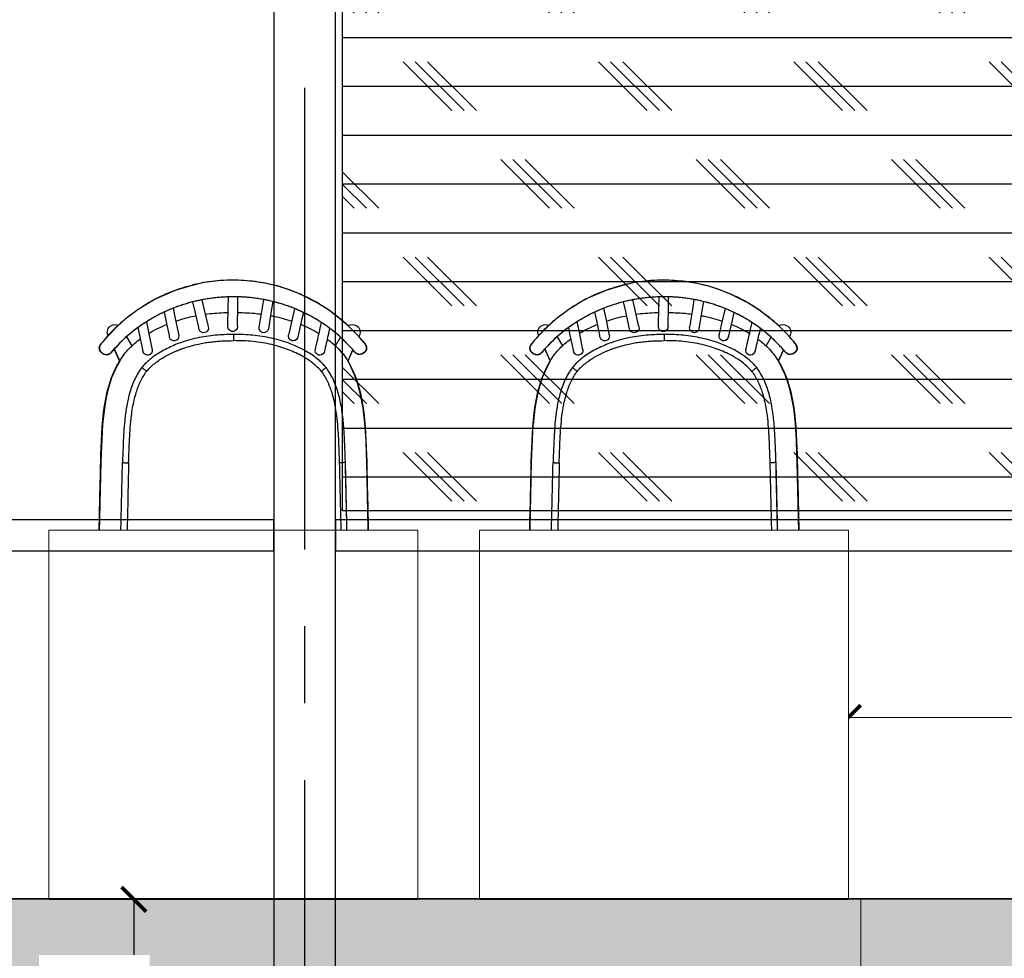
# Model space of a CAD drawing. Header units: inches. Extents: x -1008743 to -388065, y -1380311 to -642022.
# Tile 51 of 85: x -525445 to -523845, y -671836 to -670310. Entities that reach past the tile are written whole.
import ezdxf
from ezdxf.xclip import XClip

# ---------------------------------------------------------------- set-up
doc = ezdxf.new("R2010")
doc.units = ezdxf.units.IN
doc.header["$LTSCALE"] = 1000
doc.header["$MEASUREMENT"] = 0
doc.header["$XCLIPFRAME"] = 0
doc.header["$PDMODE"] = 35
for name, pattern in [('CENTER2', [1.125, 0.75, -0.125, 0.125, -0.125]), ('General Arrangement Plan$0$( Hidden )', [0.375, 0.25, -0.125]), ('HIDDEN', [0.375, 0.25, -0.125])]:
    doc.linetypes.add(name, pattern=pattern)
for name, color, linetype in [('A-ANNO-DIMS-30', 7, 'Continuous'), ('Elevation hatch', 7, 'Continuous'), ('General Arrangement Plan$1$Furniture', 7, 'Continuous'), ('IFF-35 HEAVY', 100, 'Continuous'), ('M-HVAC-INSULATION', 7, 'Continuous')]:
    doc.layers.add(name, color=color, linetype=linetype)
doc.layers.add('General Arrangement Plan$0$DIM', color=7, linetype='Continuous', lineweight=13)
doc.layers.add('General Arrangement Plan$1$0 Existing_ Walls_Pen_No__1', color=7, linetype='Continuous', lineweight=13)
doc.layers.add('General Arrangement Plan$1$A - Furniture', color=7, linetype='Continuous', lineweight=5, true_color=0x0066cc)
doc.styles.add('General Arrangement Plan$1$Standard', font='ARIALN.TTF')
doc.styles.get("Standard").update_dxf_attribs({"font": 'txt.shx'})
doc.dimstyles.new('General Arrangement Plan$1$TFS-Dim', dxfattribs={"dimtxt": 120, "dimasz": 40, "dimexe": 25, "dimexo": 25, "dimgap": 4.5, "dimtad": 1, "dimdec": 0, "dimzin": 0, "dimdsep": 46, "dimtxsty": 'General Arrangement Plan$1$Standard', "dimblk": 'General Arrangement Plan$1$_ArchTick', "dimcen": 0.09, "dimdle": 2, "dimclrd": 256, "dimclre": 8, "dimadec": 0, "dimazin": 0, "dimtfac": 1, "dimtdec": 0, "dimtofl": 0, "dimtmove": 1, "dimatfit": 3, "dimfxl": 1, "dimtolj": 1, "dimtzin": 0, "dimlwd": -1, "dimlwe": -1, "dimarcsym": 0})
doc.dimstyles.new('TFS-Dim', dxfattribs={"dimtxt": 120, "dimasz": 40, "dimexe": 25, "dimexo": 25, "dimgap": 4.5, "dimtad": 1, "dimdec": 0, "dimzin": 0, "dimdsep": 46, "dimtxsty": 'Standard', "dimblk": 'ARCHTICK', "dimcen": 0.09, "dimdle": 2, "dimclrd": 256, "dimclre": 8, "dimadec": 0, "dimazin": 0, "dimtfac": 1, "dimtdec": 0, "dimtofl": 0, "dimtmove": 1, "dimatfit": 3, "dimfxl": 1, "dimtolj": 1, "dimtzin": 0, "dimlwd": -1, "dimlwe": -1, "dimarcsym": 0})

# ---------------------------------------------------------------- blocks, each defined once
blk = doc.blocks.new('General Arrangement Plan$1$SPINDLE CHAIR')
at = {"layer": 'General Arrangement Plan$1$Furniture', "extrusion": (0, 0, -1)}
for p, q in [((1286.18, -172.96), (1288.27, -172.52)), ((1288.27, -172.52), (1290.36, -172.19)), ((1290.36, -172.19), (1292.63, -172.04)), ((1292.63, -172.04), (1295.52, -172.09)), ((1295.52, -172.09), (1298.2, -172.42)), ((1298.2, -172.42), (1300.62, -173.03)), ((1279.72, -175.68), (1282.61, -174.23)), ((1282.61, -174.23), (1284.59, -173.49)), ((1284.59, -173.49), (1286.18, -172.96)), ((1300.62, -173.03), (1302.78, -173.69)), ((1302.78, -173.69), (1306.07, -175.12)), ((1277.89, -176.83), (1279.72, -175.68)), ((1306.07, -175.12), (1308.79, -176.8)), ((1276.06, -178.23), (1277.89, -176.83)), ((1308.79, -176.8), (1310.91, -178.36)), ((1274.66, -179.42), (1276.06, -178.23)), ((1310.91, -178.36), (1312.34, -179.66)), ((1271.93, -182.32), (1273.33, -180.8)), ((1273.33, -180.8), (1274.66, -179.42)), ((1312.34, -179.66), (1313.54, -180.9)), ((1271.72, -182.88), (1271.93, -182.32)), ((1313.54, -180.9), (1314.57, -182.03)), ((1314.57, -182.03), (1314.81, -182.32)), ((1314.81, -182.32), (1315.04, -182.64)), ((1271.7, -183.21), (1271.72, -182.88)), ((1271.85, -183.57), (1271.7, -183.21)), ((1272.28, -183.93), (1271.85, -183.57)), ((1272.71, -184.05), (1272.28, -183.93)), ((1273.1, -184.05), (1272.71, -184.05)), ((1273.46, -183.83), (1273.1, -184.05)), ((1273.91, -183.32), (1273.46, -183.83)), ((1274.7, -185.15), (1273.91, -183.32)), ((1312.7, -183.2), (1311.81, -185.16)), ((1312.86, -183.38), (1312.7, -183.2)), ((1313.16, -183.72), (1312.86, -183.38)), ((1313.49, -184.03), (1313.16, -183.72)), ((1313.85, -184.13), (1313.49, -184.03)), ((1314.37, -184.02), (1314.25, -184.09)), ((1314.57, -183.93), (1314.37, -184.02)), ((1314.74, -183.81), (1314.57, -183.93)), ((1314.96, -183.61), (1314.74, -183.81)), ((1315.08, -183.35), (1314.96, -183.61)), ((1315.04, -182.64), (1315.12, -182.86)), ((1315.11, -183.15), (1315.08, -183.35)), ((1315.12, -182.86), (1315.11, -183.15)), ((1273.63, -187.38), (1274.7, -185.15)), ((1311.81, -185.16), (1312.22, -185.94)), ((1314.25, -184.09), (1313.85, -184.13)), ((1312.22, -185.94), (1312.6, -186.68)), ((1312.6, -186.68), (1313.15, -187.9)), ((1273.03, -189.06), (1273.63, -187.38)), ((1313.15, -187.9), (1313.7, -189.68)), ((1272.65, -190.63), (1273.03, -189.06)), ((1313.7, -189.68), (1314.07, -191.33)), ((1272.24, -192.82), (1272.65, -190.63)), ((1314.07, -191.33), (1314.31, -192.85)), ((1271.95, -195.27), (1272.24, -192.82)), ((1314.31, -192.85), (1314.62, -195.48)), ((1271.77, -198.03), (1271.95, -195.27)), ((1314.62, -195.48), (1314.63, -195.48)), ((1314.63, -195.48), (1314.9, -201.49)), ((1271.72, -200.22), (1271.77, -198.03)), ((1271.35, -215.2), (1271.66, -201.49)), ((1271.66, -201.49), (1271.72, -200.22)), ((1314.9, -201.49), (1315.21, -215.26)), ((1271.35, -215.3), (1271.35, -215.2)), ((1271.38, -215.8), (1271.35, -215.3)), ((1271.53, -216.29), (1271.38, -215.8)), ((1315.18, -215.63), (1315.02, -216.36)), ((1315.21, -215.26), (1315.18, -215.63)), ((1271.8, -216.87), (1271.53, -216.29)), ((1272.2, -217.36), (1271.8, -216.87)), ((1272.59, -217.71), (1272.2, -217.36)), ((1314.14, -217.57), (1313.63, -217.92)), ((1314.62, -217.03), (1314.14, -217.57)), ((1315.02, -216.36), (1314.62, -217.03)), ((1273.17, -218.04), (1272.59, -217.71)), ((1273.77, -218.2), (1273.17, -218.04)), ((1274.35, -218.26), (1273.77, -218.2)), ((1312.21, -218.26), (1274.35, -218.26)), ((1312.97, -218.18), (1312.21, -218.26)), ((1313.63, -217.92), (1312.97, -218.18))]:
    blk.add_line(p, q, dxfattribs=at)
at = {"layer": 'General Arrangement Plan$1$Furniture'}
for p, q in [((1286.93, -175.49), (1287.18, -177.01)), ((1288.65, -176.76), (1288.4, -175.17)), ((1292.65, -174.73), (1292.67, -176.39)), ((1294.17, -176.56), (1294.14, -174.73)), ((1298.45, -175.21), (1298.13, -176.61)), ((1299.55, -177.13), (1299.91, -175.54)), ((1281.96, -177.26), (1282.24, -178.49)), ((1283.74, -178.33), (1283.35, -176.65)), ((1287.18, -177.01), (1287.65, -179.93)), ((1289.08, -179.39), (1288.65, -176.76)), ((1292.67, -176.39), (1292.71, -179.31)), ((1294.21, -179.28), (1294.17, -176.56)), ((1298.13, -176.61), (1297.51, -179.34)), ((1298.97, -179.68), (1299.55, -177.13)), ((1303.14, -176.58), (1302.78, -178.27)), ((1304.25, -178.57), (1304.55, -177.19)), ((1282.24, -178.49), (1282.88, -181.29)), ((1284.34, -180.96), (1283.74, -178.33)), ((1302.78, -178.27), (1302.22, -180.98)), ((1303.74, -181), (1304.25, -178.57)), ((1307.47, -178.78), (1307.13, -180.47)), ((1307.13, -180.47), (1306.55, -183.31)), ((1308.56, -180.96), (1308.81, -179.7)), ((1272.84, -180.99), (1272.94, -181.21)), ((1276.73, -182.71), (1275.91, -181.3)), ((1308.01, -183.62), (1308.56, -180.96)), ((1310.7, -181.21), (1309.82, -182.71)), ((1313.7, -181.03), (1313.72, -180.99)), ((1271.71, -182.86), (1271.69, -183.03)), ((1272.21, -183.86), (1272.2, -183.86)), ((1273.91, -183.34), (1274.74, -185.15)), ((1311.82, -185.15), (1312.71, -183.2)), ((1315.1, -183.25), (1315.12, -183.08)), ((1278.23, -186.23), (1278.76, -185.65)), ((1274.84, -213.88), (1275.12, -201.67)), ((1273.2, -218.02), (1272.74, -219.01)), ((1274.96, -220.16), (1276.07, -218.26)), ((1310.49, -218.26), (1311.61, -220.16)), ((1313.82, -219.01), (1313.37, -218.02))]:
    blk.add_line(p, q, dxfattribs=at)
for centre, radius, start, end in [((1273.97, -180.47), 1.25, 56.327, 117.447), ((1312.58, -180.47), 1.25, 62.553, 116.2893), ((1273.97, -180.47), 1.25, 117.447, 204.574), ((1283.61, -181.13), 0.75, 270, 23.451), ((1288.39, -179.8), 0.75, 177.8272, 270), ((1288.36, -179.75), 0.807, 272.0907, 26.554), ((1293.49, -179.54), 0.821, 163.5335, 267.6725), ((1293.43, -179.54), 0.82, 272.3434, 18.2433), ((1298.18, -179.76), 0.794, 147.9665, 6.382), ((1302.98, -181.11), 0.772, 159.0637, 8.4275), ((1312.58, -180.47), 1.25, 335.4289, 62.553), ((1283.61, -181.13), 0.75, 181.8784, 270), ((1283.61, -181.13), 0.75, 192.7269, 261.4854), ((1279.28, -183.46), 0.75, 181.8829, 270), ((1279.28, -183.46), 0.75, 270, 23.6737), ((1307.28, -183.46), 0.75, 157.3975, 359.0775), ((1307.28, -183.46), 0.75, 167.9079, 261.4872), ((1273.88, -219.53), 1.25, 155.3531, 242.4772), ((1312.68, -219.53), 1.25, 297.5228, 24.6498), ((1273.88, -219.53), 1.25, 242.4772, 329.6042), ((1312.68, -219.53), 1.25, 210.3987, 297.5228)]:
    blk.add_arc(centre, radius, start, end, dxfattribs=at)
for points, knots in [([(1272.04, -182.25), (1272.44, -181.78), (1273.23, -180.83), (1274.55, -179.52), (1275.94, -178.28), (1277.41, -177.15), (1278.95, -176.12), (1280.56, -175.19), (1282.23, -174.38), (1283.95, -173.68), (1285.72, -173.09), (1287.51, -172.63), (1289.33, -172.3), (1291.17, -172.09), (1293.02, -172), (1294.87, -172.03), (1296.71, -172.19), (1298.53, -172.48), (1300.33, -172.89), (1302.1, -173.42), (1303.82, -174.06), (1305.5, -174.82), (1307.13, -175.69), (1308.69, -176.67), (1310.19, -177.76), (1311.62, -178.93), (1312.85, -180.1), (1313.91, -181.23), (1314.5, -181.95), (1314.8, -182.31)], [0, 0, 0, 0, 0.037753, 0.075634, 0.113559, 0.151441, 0.189193, 0.226953, 0.264842, 0.302775, 0.340664, 0.378422, 0.41605, 0.453808, 0.491609, 0.529366, 0.566994, 0.604451, 0.642035, 0.679663, 0.717248, 0.754706, 0.792252, 0.829925, 0.867641, 0.905315, 0.942862, 0.971431, 1, 1, 1, 1]), ([(1273.58, -183.72), (1273.6, -183.69), (1273.81, -183.44), (1274.22, -182.98), (1274.82, -182.34), (1275.44, -181.73), (1276.09, -181.13), (1276.76, -180.56), (1277.44, -180.01), (1278.15, -179.49), (1278.87, -179), (1279.61, -178.53), (1280.36, -178.08), (1281.13, -177.66), (1281.91, -177.28), (1282.7, -176.91), (1283.5, -176.58), (1284.32, -176.27), (1285.14, -175.99), (1285.97, -175.74), (1286.81, -175.51), (1287.65, -175.32), (1288.49, -175.15), (1289.33, -175.01), (1290.18, -174.89), (1291.04, -174.81), (1291.9, -174.75), (1292.76, -174.72), (1293.62, -174.71), (1294.48, -174.74), (1295.33, -174.79), (1296.17, -174.86), (1297.02, -174.97), (1297.87, -175.1), (1298.71, -175.26), (1299.56, -175.45), (1300.4, -175.66), (1301.23, -175.9), (1302.05, -176.17), (1302.85, -176.46), (1303.65, -176.78), (1304.44, -177.13), (1305.22, -177.51), (1306, -177.91), (1306.76, -178.34), (1307.51, -178.8), (1308.24, -179.28), (1308.95, -179.79), (1309.65, -180.32), (1310.32, -180.87), (1310.98, -181.46), (1311.62, -182.06), (1312.24, -182.69), (1312.77, -183.26), (1313.08, -183.63), (1313.21, -183.78)], [0, 0, 0, 0, 0.002447, 0.022295, 0.042261, 0.062362, 0.082432, 0.102392, 0.122335, 0.142241, 0.162094, 0.181877, 0.201575, 0.221175, 0.240642, 0.260016, 0.279377, 0.298692, 0.317932, 0.337071, 0.356085, 0.374954, 0.393681, 0.412305, 0.430984, 0.449726, 0.468494, 0.487242, 0.505929, 0.524516, 0.542973, 0.561355, 0.579829, 0.598494, 0.617308, 0.636226, 0.655197, 0.674167, 0.69307, 0.711886, 0.730801, 0.749975, 0.769325, 0.788817, 0.808412, 0.828068, 0.847741, 0.867377, 0.887033, 0.90691, 0.926834, 0.946794, 0.966779, 0.986776, 1, 1, 1, 1]), ([(1273.59, -183.71), (1273.86, -183.4), (1274.39, -182.78), (1275.25, -181.9), (1276.23, -180.99), (1277.35, -180.07), (1278.61, -179.15), (1279.94, -178.31), (1281.32, -177.55), (1282.74, -176.88), (1284.19, -176.3), (1285.67, -175.81), (1287.19, -175.41), (1288.73, -175.09), (1290.32, -174.86), (1291.96, -174.73), (1293.64, -174.7), (1295.32, -174.77), (1296.99, -174.95), (1298.66, -175.23), (1300.35, -175.63), (1302.02, -176.14), (1303.65, -176.77), (1305.23, -177.49), (1306.74, -178.31), (1308.19, -179.23), (1309.56, -180.23), (1310.86, -181.33), (1312.09, -182.5), (1312.83, -183.34), (1313.2, -183.77)], [0, 0, 0, 0, 0.0280902, 0.0561968, 0.0842871, 0.1196311, 0.1550798, 0.1905589, 0.225998, 0.2613339, 0.2956697, 0.3301173, 0.3645973, 0.3990344, 0.4333614, 0.4697086, 0.5061961, 0.5427325, 0.5792226, 0.6155721, 0.6539438, 0.6924615, 0.7310385, 0.7695742, 0.807961, 0.8462813, 0.8847285, 0.9232218, 0.9616747, 1, 1, 1, 1]), ([(1292.68, -177.27), (1292.3, -177.28), (1291.37, -177.29), (1290.07, -177.37), (1289.15, -177.49), (1288.78, -177.54)], [0, 0, 0, 0, 0.290815, 0.714107, 1, 1, 1, 1]), ([(1297.92, -177.55), (1297.9, -177.55), (1297.4, -177.46), (1296.38, -177.38), (1295.15, -177.29), (1294.41, -177.28), (1294.18, -177.28)], [0, 0, 0, 0, 0.014529, 0.407218, 0.814085, 1, 1, 1, 1]), ([(1280.01, -183.3), (1279.81, -182.41), (1279.47, -180.95), (1279.14, -179.48), (1279.01, -178.91)], [0, 0, 0, 0, 0.60764, 1, 1, 1, 1]), ([(1282.4, -179.2), (1282.37, -179.21), (1281.9, -179.39), (1281.01, -179.82), (1280.04, -180.3), (1279.53, -180.63), (1279.42, -180.7)], [0, 0, 0, 0, 0.027238, 0.456154, 0.88281, 1, 1, 1, 1]), ([(1287.3, -177.78), (1287.12, -177.81), (1286.44, -177.92), (1285.27, -178.21), (1284.3, -178.52), (1283.82, -178.67)], [0, 0, 0, 0, 0.149242, 0.578859, 1, 1, 1, 1]), ([(1302.7, -178.67), (1302.48, -178.6), (1301.81, -178.36), (1300.71, -178.07), (1299.82, -177.88), (1299.4, -177.79)], [0, 0, 0, 0, 0.204902, 0.620005, 1, 1, 1, 1]), ([(1307.09, -180.66), (1306.88, -180.54), (1306.22, -180.14), (1305.23, -179.65), (1304.43, -179.32), (1304.12, -179.2)], [0, 0, 0, 0, 0.217756, 0.700928, 1, 1, 1, 1]), ([(1277.69, -179.84), (1277.77, -180.21), (1278.06, -181.47), (1278.35, -182.74), (1278.55, -183.63)], [0, 0, 0, 0, 0.294869, 1, 1, 1, 1]), ([(1278.26, -186.2), (1278.4, -186.05), (1278.66, -185.74), (1279.21, -185.21), (1279.9, -184.62), (1280.75, -184.01), (1281.66, -183.47), (1282.59, -182.99), (1283.58, -182.55), (1284.73, -182.11), (1286.05, -181.7), (1287.53, -181.35), (1289.03, -181.09), (1290.55, -180.93), (1291.95, -180.85), (1292.85, -180.84), (1293.24, -180.84)], [0, 0, 0, 0, 0.037557, 0.075114, 0.138939, 0.202999, 0.267261, 0.331548, 0.395565, 0.464161, 0.55676, 0.649619, 0.74264, 0.835639, 0.928355, 1, 1, 1, 1]), ([(1293.24, -181.84), (1293.24, -181.83), (1293.24, -181.76), (1293.24, -181.57), (1293.24, -181.3), (1293.24, -181.05), (1293.24, -180.88), (1293.24, -180.85), (1293.24, -180.84)], [10.070821, 10.070821, 10.070821, 10.070821, 10.087273, 10.212125, 10.4268, 10.641474, 10.856147, 11.070821, 11.070821, 11.070821, 11.070821]), ([(1293.24, -180.84), (1293.68, -180.85), (1294.56, -180.85), (1295.94, -180.93), (1297.39, -181.08), (1298.9, -181.33), (1300.4, -181.69), (1301.78, -182.12), (1303.02, -182.6), (1304.13, -183.11), (1305.21, -183.69), (1306.09, -184.27), (1306.78, -184.79), (1307.29, -185.22), (1307.78, -185.69), (1308.07, -186.03), (1308.22, -186.2)], [11.070821, 11.070821, 11.070821, 11.070821, 11.151038, 11.231372, 11.324409, 11.417433, 11.512078, 11.606722, 11.680895, 11.75506, 11.830633, 11.906179, 11.947031, 11.987878, 12.02935, 12.070821, 12.070821, 12.070821, 12.070821]), ([(1272.04, -182.25), (1272.02, -182.28), (1271.97, -182.34), (1271.91, -182.42), (1271.86, -182.5), (1271.82, -182.56), (1271.78, -182.62), (1271.75, -182.7), (1271.72, -182.78), (1271.72, -182.83), (1271.72, -182.85)], [0, 0, 0, 0, 0.145603, 0.295145, 0.452736, 0.582392, 0.680604, 0.790125, 0.922908, 1, 1, 1, 1]), ([(1278.09, -181.59), (1277.87, -181.75), (1277.28, -182.18), (1276.4, -182.97), (1275.81, -183.66), (1275.51, -184)], [0, 0, 0, 0, 0.228539, 0.61631, 1, 1, 1, 1]), ([(1279.03, -186.85), (1279.24, -186.6), (1279.68, -186.12), (1280.42, -185.48), (1281.21, -184.92), (1282.13, -184.36), (1283.18, -183.81), (1284.38, -183.31), (1285.68, -182.85), (1287.09, -182.46), (1288.61, -182.16), (1290.14, -181.96), (1291.69, -181.86), (1292.72, -181.85), (1293.24, -181.84)], [9.0708212, 9.0708212, 9.0708212, 9.0708212, 9.133927, 9.1969201, 9.259262, 9.3214292, 9.4045431, 9.4882695, 9.5720444, 9.6718279, 9.7711799, 9.8706045, 9.9704827, 10.0708212, 10.0708212, 10.0708212, 10.0708212]), ([(1297.12, -182.07), (1296.8, -182.03), (1296.16, -181.95), (1294.86, -181.86), (1293.89, -181.85), (1293.24, -181.84)], [9, 9, 9, 9, 9.249457, 9.499677, 10, 10, 10, 10]), ([(1299.02, -182.4), (1298.71, -182.33), (1298.08, -182.2), (1297.44, -182.11), (1297.12, -182.07)], [8, 8, 8, 8, 8.499658, 9, 9, 9, 9]), ([(1301.35, -183.05), (1300.97, -182.92), (1300.2, -182.67), (1299.42, -182.49), (1299.02, -182.4)], [7, 7, 7, 7, 7.500986, 8, 8, 8, 8]), ([(1311.05, -184), (1310.8, -183.71), (1310.29, -183.12), (1309.43, -182.32), (1308.8, -181.8), (1308.46, -181.56), (1308.44, -181.55)], [9.1869713, 9.1869713, 9.1869713, 9.1869713, 9.5101533, 9.8359785, 10.1657672, 10.1869713, 10.1869713, 10.1869713, 10.1869713]), ([(1315.12, -183.09), (1315.12, -183.09), (1315.13, -183.05), (1315.13, -182.98), (1315.12, -182.88), (1315.1, -182.79), (1315.07, -182.71), (1315.04, -182.65), (1315, -182.58), (1314.95, -182.51), (1314.89, -182.42), (1314.84, -182.35), (1314.81, -182.31), (1314.8, -182.31)], [0, 0, 0, 0, 0.003605, 0.120624, 0.229091, 0.328689, 0.418785, 0.499127, 0.587843, 0.71957, 0.845278, 0.977296, 1, 1, 1, 1]), ([(1271.95, -183.66), (1271.97, -183.68), (1272.06, -183.74), (1272.14, -183.81), (1272.2, -183.86)], [3.068359, 3.068359, 3.068359, 3.068359, 3.31831, 4.068359, 4.068359, 4.068359, 4.068359]), ([(1272.2, -183.85), (1272.23, -183.88), (1272.31, -183.94), (1272.46, -184.01), (1272.63, -184.06), (1272.81, -184.08), (1272.99, -184.07), (1273.16, -184.02), (1273.32, -183.94), (1273.47, -183.85), (1273.54, -183.76), (1273.58, -183.72)], [0, 0, 0, 0, 0.0780905, 0.1944638, 0.3102857, 0.4275734, 0.5443646, 0.6615738, 0.7785734, 0.8946022, 1, 1, 1, 1]), ([(1272.21, -183.86), (1272.25, -183.89), (1272.39, -183.99), (1272.67, -184.08), (1273.02, -184.07), (1273.35, -183.95), (1273.51, -183.79), (1273.59, -183.71)], [0.0043657, 0.0043657, 0.0043657, 0.0043657, 0.0966591, 0.3315507, 0.5594347, 0.779919, 1.0043657, 1.0043657, 1.0043657, 1.0043657]), ([(1301.81, -183.21), (1301.74, -183.18), (1301.58, -183.13), (1301.43, -183.07), (1301.35, -183.05)], [6, 6, 6, 6, 6.499946, 7, 7, 7, 7]), ([(1302.71, -183.57), (1302.57, -183.51), (1302.27, -183.38), (1301.96, -183.27), (1301.81, -183.21)], [5, 5, 5, 5, 5.499433, 6, 6, 6, 6]), ([(1303.59, -183.97), (1303.45, -183.9), (1303.16, -183.76), (1302.86, -183.63), (1302.71, -183.57)], [4, 4, 4, 4, 4.499736, 5, 5, 5, 5]), ([(1304.45, -184.42), (1304.31, -184.35), (1304.03, -184.19), (1303.74, -184.04), (1303.59, -183.97)], [3, 3, 3, 3, 3.500135, 4, 4, 4, 4]), ([(1313.2, -183.77), (1313.22, -183.79), (1313.33, -183.91), (1313.56, -184.07), (1313.91, -184.15), (1314.27, -184.11), (1314.48, -183.99), (1314.58, -183.92)], [1, 1, 1, 1, 1.071689, 1.307433, 1.541744, 1.769658, 2, 2, 2, 2]), ([(1313.21, -183.78), (1313.23, -183.8), (1313.29, -183.87), (1313.4, -183.96), (1313.55, -184.05), (1313.72, -184.11), (1313.89, -184.13), (1314.07, -184.13), (1314.24, -184.1), (1314.41, -184.03), (1314.53, -183.97), (1314.58, -183.92), (1314.59, -183.92)], [0, 0, 0, 0, 0.05904, 0.173329, 0.285847, 0.400752, 0.513829, 0.629823, 0.74441, 0.861655, 0.977824, 1, 1, 1, 1]), ([(1314.59, -183.92), (1314.61, -183.9), (1314.69, -183.84), (1314.78, -183.77), (1314.84, -183.72)], [0, 0, 0, 0, 0.250051, 1, 1, 1, 1]), ([(1306.06, -185.5), (1305.8, -185.31), (1305.29, -184.92), (1304.73, -184.59), (1304.45, -184.42)], [2, 2, 2, 2, 2.501751, 3, 3, 3, 3]), ([(1306.94, -186.28), (1306.8, -186.15), (1306.52, -185.87), (1306.22, -185.63), (1306.06, -185.5)], [1, 1, 1, 1, 1.498519, 2, 2, 2, 2]), ([(1275.12, -201.66), (1275.15, -200.85), (1275.21, -199.24), (1275.29, -197.18), (1275.41, -195.5), (1275.54, -194.2), (1275.72, -192.89), (1275.95, -191.65), (1276.25, -190.46), (1276.6, -189.33), (1277.05, -188.23), (1277.58, -187.19), (1278.01, -186.56), (1278.22, -186.26)], [0, 0, 0, 0, 0.152314, 0.304633, 0.386803, 0.468967, 0.551558, 0.634133, 0.707621, 0.781091, 0.856267, 0.931414, 1, 1, 1, 1]), ([(1279.03, -186.85), (1278.84, -187.11), (1278.48, -187.64), (1278.04, -188.5), (1277.66, -189.38), (1277.31, -190.38), (1277.01, -191.51), (1276.75, -192.77), (1276.54, -194.25), (1276.37, -195.94), (1276.26, -197.86), (1276.19, -199.78), (1276.15, -201.06), (1276.12, -201.7)], [32.188056, 32.188056, 32.188056, 32.188056, 32.251035, 32.313682, 32.375857, 32.437959, 32.521077, 32.604538, 32.687818, 32.812738, 32.937834, 33.062944, 33.188056, 33.188056, 33.188056, 33.188056]), ([(1307.46, -186.85), (1307.37, -186.75), (1307.21, -186.56), (1307.03, -186.37), (1306.94, -186.28)], [0, 0, 0, 0, 0.500056, 1, 1, 1, 1]), ([(1310.36, -201.7), (1310.34, -201.06), (1310.29, -199.78), (1310.22, -197.86), (1310.11, -195.94), (1309.95, -194.24), (1309.73, -192.76), (1309.47, -191.5), (1309.17, -190.37), (1308.82, -189.37), (1308.44, -188.49), (1308, -187.64), (1307.64, -187.11), (1307.46, -186.85)], [18.014599, 18.014599, 18.014599, 18.014599, 18.139799, 18.26499, 18.390177, 18.515418, 18.598779, 18.682141, 18.765664, 18.827908, 18.889888, 18.95195, 19.014599, 19.014599, 19.014599, 19.014599]), ([(1308.27, -186.26), (1308.49, -186.58), (1308.92, -187.23), (1309.46, -188.28), (1309.9, -189.39), (1310.25, -190.51), (1310.52, -191.6), (1310.72, -192.66), (1310.88, -193.74), (1311.04, -195.08), (1311.16, -196.68), (1311.27, -198.96), (1311.32, -200.62), (1311.36, -201.66)], [27.08542, 27.08542, 27.08542, 27.08542, 27.15857, 27.231744, 27.307501, 27.383286, 27.45106, 27.518844, 27.587148, 27.655458, 27.77238, 27.889426, 28.08542, 28.08542, 28.08542, 28.08542])]:
    blk.add_open_spline(points, degree=3, knots=knots, dxfattribs=at)
for points, degree in [([(1275.51, -184), (1271.82, -188.97), (1271.88, -195.66), (1271.66, -201.49)], 3), ([(1271.95, -183.66), (1271.96, -183.67), (1271.96, -183.67), (1271.97, -183.67)], 3), ([(1273.59, -183.71), (1273.59, -183.71), (1273.58, -183.72), (1273.58, -183.72)], 3), ([(1314.9, -201.49), (1314.68, -195.66), (1314.74, -188.97), (1311.05, -184)], 3), ([(1313.21, -183.78), (1313.21, -183.78), (1313.2, -183.77), (1313.2, -183.77)], 3), ([(1314.59, -183.92), (1314.58, -183.92), (1314.58, -183.92)], 2), ([(1314.83, -183.73), (1314.83, -183.73), (1314.84, -183.73), (1314.84, -183.72)], 3), ([(1278.26, -186.2), (1278.27, -186.21), (1278.27, -186.21), (1278.28, -186.22)], 3), ([(1278.28, -186.22), (1278.29, -186.23), (1278.3, -186.24), (1278.32, -186.25)], 3), ([(1278.32, -186.25), (1278.34, -186.27), (1278.37, -186.29), (1278.39, -186.31)], 3), ([(1278.39, -186.31), (1278.42, -186.34), (1278.45, -186.37), (1278.48, -186.39)], 3), ([(1278.48, -186.39), (1278.52, -186.42), (1278.56, -186.46), (1278.6, -186.49)], 3), ([(1278.6, -186.49), (1278.64, -186.53), (1278.69, -186.56), (1278.73, -186.6)], 3), ([(1278.73, -186.6), (1278.78, -186.64), (1278.83, -186.68), (1278.88, -186.72)], 3), ([(1278.88, -186.72), (1278.93, -186.76), (1278.98, -186.81), (1279.03, -186.85)], 3), ([(1307.46, -186.85), (1307.51, -186.81), (1307.56, -186.76), (1307.61, -186.72)], 3), ([(1307.61, -186.72), (1307.66, -186.68), (1307.7, -186.64), (1307.75, -186.6)], 3), ([(1307.75, -186.6), (1307.8, -186.56), (1307.84, -186.53), (1307.88, -186.49)], 3), ([(1307.88, -186.49), (1307.92, -186.46), (1307.96, -186.43), (1308, -186.39)], 3), ([(1308, -186.39), (1308.03, -186.37), (1308.06, -186.34), (1308.09, -186.31)], 3), ([(1308.09, -186.31), (1308.12, -186.29), (1308.14, -186.27), (1308.17, -186.25)], 3), ([(1308.17, -186.25), (1308.18, -186.24), (1308.19, -186.23), (1308.21, -186.22)], 3), ([(1308.21, -186.22), (1308.21, -186.21), (1308.22, -186.21), (1308.22, -186.2)], 3), ([(1271.66, -201.49), (1271.56, -206.06), (1271.45, -210.63), (1271.35, -215.2)], 3), ([(1315.21, -215.2), (1315.11, -210.63), (1315, -206.06), (1314.9, -201.49)], 3), ([(1274.84, -213.88), (1274.94, -209.81), (1275.03, -205.75), (1275.12, -201.68)], 3), ([(1275.12, -201.66), (1275.13, -201.66), (1275.14, -201.66), (1275.14, -201.66)], 3), ([(1275.14, -201.66), (1275.16, -201.66), (1275.18, -201.67), (1275.2, -201.67)], 3), ([(1275.2, -201.67), (1275.23, -201.67), (1275.26, -201.67), (1275.29, -201.67)], 3), ([(1275.29, -201.67), (1275.33, -201.67), (1275.38, -201.67), (1275.42, -201.67)], 3), ([(1275.42, -201.67), (1275.47, -201.68), (1275.52, -201.68), (1275.57, -201.68)], 3), ([(1275.57, -201.68), (1275.63, -201.68), (1275.68, -201.68), (1275.74, -201.69)], 3), ([(1275.74, -201.69), (1275.8, -201.69), (1275.87, -201.69), (1275.93, -201.69)], 3), ([(1276.12, -201.7), (1276.03, -205.77), (1275.94, -209.84), (1275.84, -213.91)], 3), ([(1275.93, -201.69), (1275.99, -201.7), (1276.06, -201.7), (1276.12, -201.7)], 3), ([(1310.36, -201.7), (1310.45, -205.77), (1310.55, -209.84), (1310.64, -213.92)], 3), ([(1310.55, -201.7), (1310.49, -201.7), (1310.42, -201.7), (1310.36, -201.7)], 3), ([(1310.74, -201.69), (1310.68, -201.69), (1310.62, -201.69), (1310.55, -201.7)], 3), ([(1310.91, -201.68), (1310.86, -201.68), (1310.8, -201.69), (1310.74, -201.69)], 3), ([(1311.07, -201.68), (1311.01, -201.68), (1310.96, -201.68), (1310.91, -201.68)], 3), ([(1311.19, -201.67), (1311.15, -201.67), (1311.11, -201.67), (1311.07, -201.68)], 3), ([(1311.28, -201.67), (1311.25, -201.67), (1311.22, -201.67), (1311.19, -201.67)], 3), ([(1311.34, -201.67), (1311.32, -201.67), (1311.3, -201.67), (1311.28, -201.67)], 3), ([(1311.36, -201.66), (1311.35, -201.67), (1311.35, -201.67), (1311.34, -201.67)], 3), ([(1311.64, -213.89), (1311.55, -209.82), (1311.45, -205.75), (1311.36, -201.68)], 3), ([(1274.86, -213.88), (1274.86, -213.88), (1274.85, -213.88), (1274.84, -213.88)], 3), ([(1274.92, -213.88), (1274.9, -213.88), (1274.88, -213.88), (1274.86, -213.88)], 3), ([(1275.01, -213.89), (1274.98, -213.89), (1274.95, -213.88), (1274.92, -213.88)], 3), ([(1275.14, -213.89), (1275.1, -213.89), (1275.05, -213.89), (1275.01, -213.89)], 3), ([(1275.29, -213.89), (1275.24, -213.89), (1275.19, -213.89), (1275.14, -213.89)], 3), ([(1275.46, -213.9), (1275.4, -213.9), (1275.35, -213.89), (1275.29, -213.89)], 3), ([(1275.65, -213.9), (1275.59, -213.9), (1275.52, -213.9), (1275.46, -213.9)], 3), ([(1275.84, -213.91), (1275.78, -213.9), (1275.71, -213.9), (1275.65, -213.9)], 3), ([(1310.64, -213.92), (1310.7, -213.91), (1310.77, -213.91), (1310.83, -213.91)], 3), ([(1310.83, -213.91), (1310.9, -213.91), (1310.96, -213.91), (1311.02, -213.91)], 3), ([(1311.02, -213.91), (1311.08, -213.91), (1311.14, -213.9), (1311.19, -213.9)], 3), ([(1311.19, -213.9), (1311.24, -213.9), (1311.3, -213.9), (1311.35, -213.9)], 3), ([(1311.35, -213.9), (1311.39, -213.9), (1311.43, -213.9), (1311.47, -213.9)], 3), ([(1311.47, -213.9), (1311.5, -213.9), (1311.53, -213.89), (1311.56, -213.89)], 3), ([(1311.56, -213.89), (1311.58, -213.89), (1311.6, -213.89), (1311.62, -213.89)], 3), ([(1311.62, -213.89), (1311.63, -213.89), (1311.63, -213.89), (1311.64, -213.89)], 3), ([(1277.24, -215.53), (1277.24, -215.47), (1277.24, -215.4), (1277.24, -215.34)], 3), ([(1277.24, -215.34), (1287.91, -215.34), (1298.57, -215.34), (1309.24, -215.35)], 3), ([(1277.24, -215.72), (1277.24, -215.66), (1277.24, -215.6), (1277.24, -215.53)], 3), ([(1277.24, -215.89), (1277.24, -215.84), (1277.24, -215.78), (1277.24, -215.72)], 3), ([(1277.24, -216.04), (1277.24, -215.99), (1277.24, -215.94), (1277.24, -215.89)], 3), ([(1277.24, -216.17), (1277.24, -216.13), (1277.24, -216.09), (1277.24, -216.04)], 3), ([(1309.24, -215.35), (1309.24, -215.41), (1309.24, -215.48), (1309.24, -215.54)], 3), ([(1309.24, -215.54), (1309.24, -215.6), (1309.24, -215.67), (1309.24, -215.73)], 3), ([(1309.24, -215.73), (1309.24, -215.79), (1309.24, -215.85), (1309.24, -215.9)], 3), ([(1309.24, -215.9), (1309.24, -215.95), (1309.24, -216), (1309.24, -216.05)], 3), ([(1309.24, -216.05), (1309.24, -216.1), (1309.24, -216.14), (1309.24, -216.18)], 3), ([(1277.24, -216.26), (1277.24, -216.23), (1277.24, -216.2), (1277.24, -216.17)], 3), ([(1277.24, -216.32), (1277.24, -216.3), (1277.24, -216.28), (1277.24, -216.26)], 3), ([(1277.24, -216.34), (1277.24, -216.33), (1277.24, -216.32), (1277.24, -216.32)], 3), ([(1277.24, -216.34), (1287.91, -216.34), (1298.57, -216.34), (1309.24, -216.35)], 3), ([(1309.24, -216.18), (1309.24, -216.21), (1309.24, -216.24), (1309.24, -216.27)], 3), ([(1309.24, -216.27), (1309.24, -216.29), (1309.24, -216.31), (1309.24, -216.33)], 3), ([(1309.24, -216.33), (1309.24, -216.33), (1309.24, -216.34), (1309.24, -216.35)], 3), ([(1274.35, -218.26), (1286.97, -218.26), (1299.59, -218.26), (1312.21, -218.26)], 3)]:
    blk.add_open_spline(points, degree=degree, dxfattribs=at)
for points, weights, degree in [([(1271.97, -183.67), (1271.76, -183.52), (1271.66, -183.28), (1271.69, -183.03)], [1, 0.910512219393, 0.910512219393, 1], 3), ([(1271.69, -183.03), (1271.66, -183.28), (1271.76, -183.51), (1271.95, -183.66)], [1, 0.9151413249, 0.9151413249, 1], 3), ([(1271.97, -183.67), (1272.05, -183.73), (1272.13, -183.8), (1272.21, -183.86)], [1, 0.999998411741, 0.999998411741, 1], 3), ([(1314.58, -183.92), (1314.7, -183.83), (1314.83, -183.73)], [1, 0.999997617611, 1], 2), ([(1315.1, -183.25), (1315.08, -183.45), (1314.98, -183.61), (1314.83, -183.73)], [1, 0.945148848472, 0.945148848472, 1], 3), ([(1314.84, -183.72), (1314.99, -183.61), (1315.08, -183.44), (1315.1, -183.25)], [1, 0.948237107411, 0.948237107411, 1], 3), ([(1278.22, -186.26), (1278.23, -186.24), (1278.25, -186.22), (1278.26, -186.2)], [1, 0.99958207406, 0.99958207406, 1], 3), ([(1308.22, -186.2), (1308.24, -186.22), (1308.25, -186.24), (1308.27, -186.26)], [1, 0.99958207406, 0.99958207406, 1], 3), ([(1275.12, -201.68), (1275.12, -201.67), (1275.12, -201.67), (1275.12, -201.66)], [1, 0.999982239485, 0.999982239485, 1], 3), ([(1311.36, -201.68), (1311.36, -201.67), (1311.36, -201.67), (1311.36, -201.66)], [1, 0.999982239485, 0.999982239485, 1], 3)]:
    blk.add_rational_spline(points, weights, degree=degree, dxfattribs=at)
for points, weights, knots in [([(1274.84, -213.88), (1274.83, -214.54), (1275.07, -215.15), (1275.53, -215.61), (1275.98, -216.08), (1276.59, -216.34), (1277.24, -216.34)], [1, 0.947795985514, 0.947795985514, 1, 0.947795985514, 0.947795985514, 1], [9.593486, 9.593486, 9.593486, 9.593486, 10.390228, 10.390228, 10.390228, 11.186971, 11.186971, 11.186971, 11.186971]), ([(1277.24, -215.34), (1276.86, -215.34), (1276.51, -215.19), (1276.24, -214.92), (1275.97, -214.64), (1275.83, -214.29), (1275.84, -213.91)], [1, 0.947795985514, 0.947795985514, 1, 0.947795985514, 0.947795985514, 1], [0, 0, 0, 0, 0.796743, 0.796743, 0.796743, 1.593486, 1.593486, 1.593486, 1.593486]), ([(1309.24, -216.35), (1309.89, -216.35), (1310.5, -216.09), (1310.96, -215.63), (1311.41, -215.16), (1311.65, -214.55), (1311.64, -213.89)], [1, 0.947760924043, 0.947760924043, 1, 0.947760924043, 0.947760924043, 1], [12.186971, 12.186971, 12.186971, 12.186971, 12.983985, 12.983985, 12.983985, 13.780999, 13.780999, 13.780999, 13.780999]), ([(1310.64, -213.92), (1310.65, -214.3), (1310.51, -214.65), (1310.24, -214.93), (1309.97, -215.2), (1309.62, -215.35), (1309.24, -215.35)], [1, 0.947760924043, 0.947760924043, 1, 0.947760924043, 0.947760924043, 1], [0, 0, 0, 0, 0.797014, 0.797014, 0.797014, 1.594028, 1.594028, 1.594028, 1.594028]), ([(1271.35, -215.2), (1271.33, -216.01), (1271.63, -216.78), (1272.2, -217.36), (1272.78, -217.95), (1273.53, -218.26), (1274.35, -218.26)], [1, 0.947795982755, 0.947795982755, 1, 0.947795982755, 0.947795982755, 1], [3, 3, 3, 3, 3.796743, 3.796743, 3.796743, 4.593486, 4.593486, 4.593486, 4.593486]), ([(1312.21, -218.26), (1313.03, -218.26), (1313.78, -217.95), (1314.36, -217.36), (1314.93, -216.78), (1315.23, -216.01), (1315.21, -215.2)], [1, 0.947795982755, 0.947795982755, 1, 0.947795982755, 0.947795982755, 1], [5.593486, 5.593486, 5.593486, 5.593486, 6.390228, 6.390228, 6.390228, 7.186971, 7.186971, 7.186971, 7.186971])]:
    blk.add_rational_spline(points, weights, degree=3, knots=knots, dxfattribs=at)
blk = doc.blocks.new('General Arrangement Plan$1$_ArchTick')
at = {"color": 0, "linetype": 'ByBlock', "const_width": 0.15}
blk.add_lwpolyline([(-0.5, -0.5), (0.5, 0.5)], dxfattribs=at)
blk = doc.blocks.new('*D403')
at = {"layer": 'Defpoints', "color": 0}
for p in [(2473.1, 7065.9), (3338.7, 7066.7), (3338.7, 6761.4)]:
    blk.add_point(p, dxfattribs=at)
at = {"layer": 'General Arrangement Plan$0$DIM', "color": 8, "linetype": 'General Arrangement Plan$0$( Hidden )'}
for p, q in [((2473.1, 7040.9), (2473.1, 6736.4)), ((3338.7, 7041.7), (3338.7, 6736.4))]:
    blk.add_line(p, q, dxfattribs=at)
at = {"layer": 'General Arrangement Plan$0$DIM', "color": 8}
blk.add_line((2471.1, 6761.4), (3340.7, 6761.4), dxfattribs=at)
at = {"layer": 'General Arrangement Plan$0$DIM', "color": 8, "xscale": 40, "yscale": 40, "zscale": 40, "rotation": 180}
blk.add_blockref('General Arrangement Plan$1$_ArchTick', (2473.1, 6761.4), dxfattribs=at)
at = {"layer": 'General Arrangement Plan$0$DIM', "color": 8, "xscale": 40, "yscale": 40, "zscale": 40}
blk.add_blockref('General Arrangement Plan$1$_ArchTick', (3338.7, 6761.4), dxfattribs=at)
at = {"layer": 'General Arrangement Plan$0$DIM', "color": 0, "insert": (2905.9, 6827.2), "char_height": 120, "attachment_point": 5, "style": 'General Arrangement Plan$1$Standard'}
blk.add_mtext('\\A1;866', dxfattribs=at)
blk = doc.blocks.new('_ArchTick')
at = {"color": 0, "linetype": 'ByBlock', "const_width": 0.15}
blk.add_lwpolyline([(-0.5, -0.5), (0.5, 0.5)], dxfattribs=at)
blk = doc.blocks.new('*D485')
at = {"layer": 'A-ANNO-DIMS-30', "color": 8, "linetype": 'HIDDEN'}
for p, q in [((-525179.4, -671739.8), (-525284.4, -671739.8)), ((-525227.9, -672289.5), (-525284.4, -672289.5))]:
    blk.add_line(p, q, dxfattribs=at)
at = {"layer": 'A-ANNO-DIMS-30', "linetype": 'HIDDEN'}
blk.add_line((-525259.4, -671737.8), (-525259.4, -672291.5), dxfattribs=at)
at = {"layer": 'Defpoints', "color": 0, "ltscale": 10}
for p in [(-525097.8, -671739.8), (-525259.4, -672289.5), (-525202.9, -672289.5)]:
    blk.add_point(p, dxfattribs=at)
at = {"layer": 'A-ANNO-DIMS-30', "ltscale": 10, "xscale": 40, "yscale": 40, "zscale": 40}
for p, rotation in [((-525259.4, -671739.8), 90), ((-525259.4, -672289.5), 270)]:
    blk.add_blockref('_ArchTick', p, dxfattribs=dict(at, rotation=rotation))
at = {"layer": 'A-ANNO-DIMS-30', "color": 0, "ltscale": 10, "insert": (-525323.9, -672014.7), "char_height": 120, "attachment_point": 5, "rotation": 90, "bg_fill": 3, "box_fill_scale": 1.25, "bg_fill_color": 257, "bg_fill_transparency": 0}
blk.add_mtext('\\A1;550', dxfattribs=at)
blk = doc.blocks.new('latout')
at = {"color": 252, "linetype": 'CENTER2'}
blk.add_line((-13005.2, 13525.7), (-13005.2, -289.9), dxfattribs=at)
at = {"color": 3, "ltscale": 10}
blk.add_lwpolyline([(-12955.2, 4880), (-12955, 10224.7), (-13055, 10224.7), (-13055.2, 4880)], close=True, dxfattribs=at)
at = {"color": 30, "ltscale": 10}
for points in [[(-14305.3, 6023.5), (-13055.2, 6023.4), (-13055.2, 6073.4), (-14305.3, 6073.5)], [(-12955.2, 6023.5), (-11505.6, 6023.4), (-11505.6, 6073.4), (-12955.2, 6073.5)]]:
    blk.add_lwpolyline(points, close=True, dxfattribs=at)
blk = doc.blocks.new('General Arrangement Plan')
at = {"layer": 'General Arrangement Plan$1$0 Existing_ Walls_Pen_No__1'}
for p, q in [((4837.1, 6466.7), (148.9, 6465.9)), ((2493, 6466.3), (2493, 5915.8))]:
    blk.add_line(p, q, dxfattribs=at)
at = {"layer": 'General Arrangement Plan$1$A - Furniture', "xscale": -10, "yscale": 10, "zscale": 10}
for p in [(14406.7, 9192.2), (15106.6, 9192.2)]:
    blk.add_blockref('General Arrangement Plan$1$SPINDLE CHAIR', p, dxfattribs=at)
at = {"layer": 'General Arrangement Plan$0$DIM', "color": 9, "true_color": 0xc7c8ca}
dim = blk.add_linear_dim(base=(3338.7, 6761.4), p1=(2473.1, 7065.9), p2=(3338.7, 7066.7), dimstyle='General Arrangement Plan$1$TFS-Dim', override={"dimclrd": 8}, dxfattribs=at)
dim.commit()
dim.dimension.update_dxf_attribs({"geometry": '*D403', "text_midpoint": (2905.9, 6827.2)})
for points in [[(1773.2, 7065.9), (1773.2, 6465.8), (1173.4, 6465.8), (1173.4, 7065.9)], [(2473.1, 7065.9), (2473.1, 6465.8), (1873.2, 6465.8), (1873.2, 7065.9)]]:
    blk.add_wipeout(points).dxf.layer = 'General Arrangement Plan$1$A - Furniture'
at = {"layer": 'General Arrangement Plan$1$A - Furniture'}
for points in [[(1773.2, 7065.9), (1773.2, 6465.8), (1173.4, 6465.8), (1173.4, 7065.9)], [(2473.1, 7065.9), (2473.1, 6465.8), (1873.2, 6465.8), (1873.2, 7065.9)]]:
    blk.add_lwpolyline(points, close=True, dxfattribs=at)

msp = doc.modelspace()

# ---------------------------------------------------------------- linework, layer by layer
at = {"layer": 'IFF-35 HEAVY', "ltscale": 100}
msp.add_lwpolyline([(-526462.8, -672289.2), (-526462.9, -671739), (-516526, -671739), (-516526, -666822.4), (-514107.3, -666822.4), (-514107.3, -672720.2)], dxfattribs=at)

# ---------------------------------------------------------------- next in the draw order: block references
at = {"color": 7}
ref = msp.add_blockref('General Arrangement Plan', (-526571.1, -678205.6), dxfattribs=at)
XClip(ref).set_block_clipping_path([(48.7190010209, -107.5186207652), (15251.6043912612, 15253.5715002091)])

# ---------------------------------------------------------------- next in the draw order: hatches: boundary and pattern name
at = {"layer": 'Elevation hatch', "true_color": 0x939598}
h = msp.add_hatch(dxfattribs=at)
h.set_pattern_fill('CORK', color=252, scale=25)
h.set_pattern_definition([(0, (-549706.02, -668672.15), (0, 79.375), []), (135, (-549666.34, -668711.84), (-158.75, -158.75), [112.2532, -112.2532]), (135, (-549646.5, -668711.84), (-158.75, -158.75), [112.2532, -112.2532]), (135, (-549626.65, -668711.84), (-158.75, -158.75), [112.2532, -112.2532])])
h.paths.add_polyline_path([(-524920.3, -669938.2), (-524920.3, -671108.2), (-523471.3, -671108.2), (-523471.3, -669938.2)])
at = {"layer": 'M-HVAC-INSULATION'}
h = msp.add_hatch(dxfattribs=at)
h.set_pattern_fill('DOTS', scale=50)
h.set_pattern_definition([(0, (-506064.966, -668671.505), (39.6875, 79.375), [0, -79.375])])
h.paths.add_polyline_path([(-520709.7, -675080.2), (-520709.7, -676805.3), (-524408.4, -676805.3), (-524408.4, -675080.2)], flags=16)
h.paths.add_polyline_path([(-520633.1, -674662.7), (-520633.1, -674812.7), (-520783.1, -674812.7), (-520783.1, -674662.7)])
h.paths.add_polyline_path([(-520741.4, -673834.8), (-520891.4, -673834.8), (-520891.4, -673684.8), (-520741.4, -673684.8)])
h.paths.add_polyline_path([(-520688.1, -673090.8), (-520838.1, -673090.8), (-520838.1, -672940.8), (-520688.1, -672940.8)])
h.paths.add_polyline_path([(-524753, -677305.8), (-524753, -674617.4), (-521734, -674617.4), (-521734, -673425.1), (-522387.4, -673425.1), (-522387.4, -672413.2), (-521734, -672413.2), (-521734, -672289.8), (-521858, -672289.8), (-521858, -672289.2), (-526462.8, -672289.2), (-526462.8, -671739), (-516526, -671739), (-516526, -666822.4), (-514107.3, -666822.4), (-514107.3, -672720.2), (-517541, -672720.2), (-517541, -672053.7), (-517665, -672053.7), (-517665, -673394.2), (-519001.7, -673394.9), (-519001.7, -672054.3), (-519125.7, -672053.7), (-519125.7, -673317.2), (-520278.1, -673317.2), (-520278.1, -672053.7), (-520402.1, -672053.7), (-520402.9, -677306.5)])

# ---------------------------------------------------------------- next in the draw order: linework, layer by layer
at = {"color": 7}
msp.add_lwpolyline([(-524920.3, -669938.2), (-523471.3, -669938.2), (-523471.3, -671108.2), (-524920.3, -671108.2)], close=True, dxfattribs=at)

# ---------------------------------------------------------------- next in the draw order: dimensions: what is measured, and where the dimension line sits
at = {"layer": 'A-ANNO-DIMS-30', "color": 7}
dim = msp.add_linear_dim(base=(-525259.4, -672289.5), p1=(-525097.8, -671739.8), p2=(-525202.9, -672289.5), angle=90, dimstyle='TFS-Dim', override={"dimfxl": 80, "dimfxlon": 1, "dimtfill": 1, "dimarcsym": 1}, dxfattribs=at)
dim.commit()
dim.dimension.update_dxf_attribs({"geometry": '*D485', "text_midpoint": (-525323.9, -672014.7)})

# ---------------------------------------------------------------- next in the draw order: linework, layer by layer
at = {"ltscale": 10}
msp.add_lwpolyline([(-526332.1, -666921.9), (-517614.8, -666921.9), (-517614.8, -671739), (-526332.1, -671739)], close=True, dxfattribs=at)

# ---------------------------------------------------------------- next in the draw order: block references
msp.add_blockref('latout', (-511976.8, -677196.7), dxfattribs=at)

doc.saveas('drawing.dxf')
